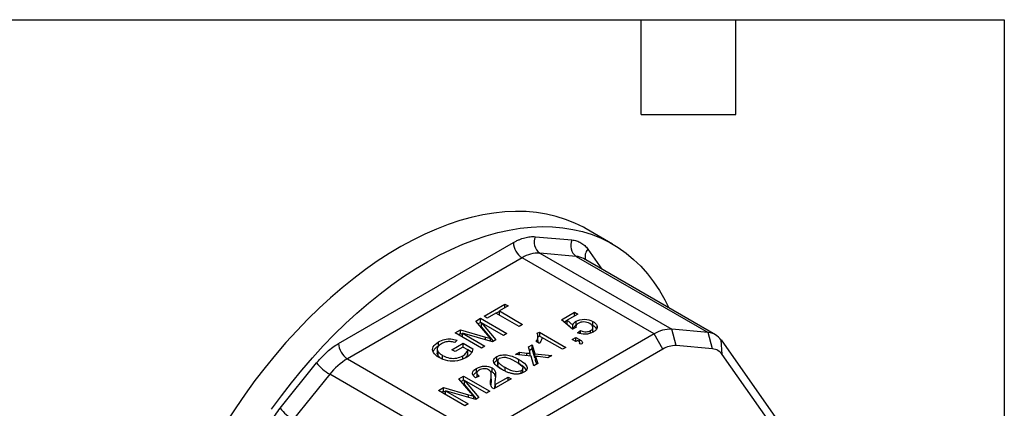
# Model space of a CAD drawing. Header units: millimetres. Extents: x 3 to 137, y 3 to 105.
# Tile 5 of 5: x 97 to 137, y 89 to 105. Entities that reach past the tile are written whole.
import ezdxf

# ---------------------------------------------------------------- set-up
doc = ezdxf.new("R2010")
doc.units = ezdxf.units.MM
doc.header["$LTSCALE"] = 0.5
doc.layers.add('TEXT', color=140, linetype='Continuous', lineweight=25)

msp = doc.modelspace()

# ---------------------------------------------------------------- linework, layer by layer
for p, q in [((120.774, 95.754), (119.714, 96.366)), ((109.761, 91.758), (116.789, 95.815)), ((117.673, 96.052), (119.138, 95.921)), ((119.785, 95.547), (120.351, 94.741)), ((117.143, 95.203), (110.115, 91.145)), ((122.446, 92.141), (117.143, 95.203)), ((117.85, 95.392), (123.153, 92.331)), ((119.315, 95.261), (117.85, 95.392)), ((119.315, 95.261), (124.618, 92.2)), ((124.911, 92.109), (119.608, 95.171)), ((115.611, 92.853), (116.452, 93.339)), ((116.226, 93.045), (116.102, 92.973)), ((116.577, 93.266), (116.226, 93.064)), ((116.226, 93.064), (117.162, 92.524)), ((116.226, 92.901), (116.226, 93.064)), ((116.452, 93.339), (116.577, 93.266)), ((116.452, 93.194), (116.452, 93.339)), ((115.276, 92.66), (115.465, 92.769)), ((115.76, 92.087), (115.276, 92.66)), ((115.465, 92.769), (116.525, 92.157)), ((115.465, 92.606), (115.465, 92.769)), ((115.736, 92.781), (115.611, 92.853)), ((116.086, 92.983), (115.736, 92.781)), ((117.021, 92.443), (116.086, 92.983)), ((118.723, 92.707), (119.25, 93.011)), ((119.166, 92.333), (118.723, 92.707)), ((118.952, 92.676), (118.838, 92.61)), ((119.375, 92.939), (118.952, 92.695)), ((118.952, 92.695), (119.179, 92.498)), ((118.952, 92.532), (118.952, 92.695)), ((119.25, 93.011), (119.375, 92.939)), ((119.25, 92.868), (119.25, 93.011)), ((119.314, 92.489), (119.314, 92.652)), ((119.987, 92.481), (119.987, 92.644)), ((114.452, 92.184), (114.663, 92.306)), ((114.663, 92.306), (115.665, 92.018)), ((114.663, 92.143), (114.663, 92.306)), ((115.465, 92.606), (115.369, 92.55)), ((115.503, 92.584), (115.465, 92.606)), ((115.503, 92.591), (116.081, 91.9)), ((116.39, 92.079), (115.503, 92.591)), ((115.503, 92.428), (115.503, 92.591)), ((115.989, 91.847), (115.503, 92.428)), ((117.162, 92.524), (117.021, 92.443)), ((119.176, 92.338), (118.952, 92.532)), ((119.304, 92.394), (119.166, 92.333)), ((119.179, 92.339), (119.179, 92.498)), ((119.296, 92.434), (119.296, 92.391)), ((119.366, 92.19), (119.491, 92.276)), ((119.491, 92.149), (119.491, 92.276)), ((119.896, 92.172), (119.896, 92.278)), ((119.987, 92.481), (119.937, 92.501)), ((119.982, 92.239), (119.976, 92.205)), ((119.985, 92.239), (119.985, 92.402)), ((120.153, 92.385), (120.153, 92.451)), ((123.33, 91.671), (123.153, 92.331)), ((124.618, 92.2), (123.153, 92.331)), ((114.529, 91.886), (114.438, 91.794)), ((115.513, 91.572), (114.452, 92.184)), ((114.663, 92.143), (114.593, 92.103)), ((114.744, 92.119), (114.663, 92.143)), ((114.744, 92.171), (115.648, 91.65)), ((115.955, 91.827), (114.744, 92.171)), ((114.744, 92.015), (114.744, 92.171)), ((122.446, 92.141), (115.418, 88.084)), ((115.665, 91.909), (115.665, 92.018)), ((115.873, 91.85), (115.873, 91.956)), ((116.081, 91.9), (115.955, 91.827)), ((116.525, 92.157), (116.39, 92.079)), ((117.836, 91.762), (117.71, 91.835)), ((117.75, 92.166), (117.834, 92.214)), ((117.834, 92.051), (117.778, 92.018)), ((117.778, 91.881), (117.778, 92.045)), ((117.834, 92.214), (118.899, 91.6)), ((117.834, 92.214), (117.834, 92.051)), ((117.937, 91.992), (117.834, 92.051)), ((118.769, 91.524), (117.939, 92.003)), ((119.155, 91.918), (119.303, 92.004)), ((119.303, 91.833), (119.155, 91.918)), ((119.303, 91.84), (119.296, 91.837)), ((119.303, 92.004), (119.451, 91.918)), ((119.303, 91.84), (119.303, 92.004)), ((119.377, 91.875), (119.303, 91.833)), ((119.309, 91.837), (119.303, 91.84)), ((119.451, 91.812), (119.451, 91.918)), ((122.8, 91.529), (122.446, 92.141)), ((124.795, 91.54), (124.618, 92.2)), ((125.183, 91.316), (125.136, 91.901)), ((125.136, 91.901), (128.65, 86.901)), ((113.728, 91.532), (113.728, 91.368)), ((113.781, 91.655), (113.781, 91.818)), ((114.32, 91.508), (114.769, 91.767)), ((114.445, 91.436), (114.32, 91.508)), ((114.757, 91.615), (114.445, 91.436)), ((114.953, 91.502), (114.757, 91.615)), ((114.769, 91.767), (115.162, 91.54)), ((114.769, 91.608), (114.769, 91.767)), ((114.953, 91.339), (114.953, 91.502)), ((115.11, 91.406), (114.953, 91.497)), ((115.648, 91.65), (115.513, 91.572)), ((122.8, 91.529), (115.771, 87.471)), ((117.392, 91.617), (117.549, 91.708)), ((117.445, 91.437), (117.392, 91.617)), ((117.549, 91.544), (117.433, 91.478)), ((117.549, 91.708), (117.657, 91.345)), ((117.549, 91.544), (117.549, 91.708)), ((117.657, 91.181), (117.549, 91.544)), ((118.899, 91.6), (118.769, 91.524)), ((119.541, 91.727), (119.449, 91.739)), ((119.481, 91.735), (119.451, 91.755)), ((119.463, 91.737), (119.463, 91.777)), ((124.795, 91.54), (123.33, 91.671)), ((110.115, 91.145), (115.418, 88.084)), ((113.766, 91.264), (113.766, 91.427)), ((113.939, 91.117), (113.939, 91.281)), ((114.753, 91.127), (114.753, 91.26)), ((116.125, 91.064), (116.125, 91.228)), ((116.148, 91.074), (116.125, 91.064)), ((116.159, 91.07), (116.159, 90.906)), ((116.869, 91.315), (117.03, 91.409)), ((117.5, 91.251), (116.869, 91.315)), ((117.012, 90.951), (117.012, 91.114)), ((117.03, 91.409), (117.33, 91.374)), ((117.03, 91.299), (117.03, 91.409)), ((117.33, 91.269), (117.33, 91.374)), ((117.469, 91.254), (117.469, 91.356)), ((117.617, 90.859), (117.5, 91.251)), ((117.657, 91.345), (118.336, 91.275)), ((117.657, 91.181), (117.657, 91.345)), ((117.685, 91.179), (117.657, 91.181)), ((117.685, 91.24), (117.774, 90.95)), ((117.78, 91.228), (117.685, 91.24)), ((117.685, 91.077), (117.685, 91.24)), ((117.731, 90.926), (117.685, 91.077)), ((118.176, 91.182), (117.78, 91.228)), ((118.336, 91.275), (118.176, 91.182)), ((128.697, 86.316), (125.183, 91.316)), ((107.412, 89.152), (108.877, 90.974)), ((115.307, 90.592), (115.307, 90.755)), ((115.932, 90.613), (115.853, 90.645)), ((115.932, 90.613), (115.932, 90.776)), ((116.164, 90.875), (116.16, 90.906)), ((116.164, 90.875), (116.164, 91.038)), ((116.455, 90.652), (116.455, 90.793)), ((117.101, 90.557), (117.101, 90.664)), ((117.17, 90.605), (117.17, 90.768)), ((117.774, 90.95), (117.617, 90.859)), ((109.407, 90.518), (107.942, 88.696)), ((114.711, 87.457), (109.407, 90.518)), ((114.598, 90.341), (114.786, 90.45)), ((115.081, 89.768), (114.598, 90.341)), ((114.786, 90.287), (114.691, 90.231)), ((114.786, 90.45), (115.847, 89.838)), ((114.786, 90.287), (114.786, 90.45)), ((114.824, 90.265), (114.786, 90.287)), ((114.824, 90.272), (115.402, 89.581)), ((115.712, 89.76), (114.824, 90.272)), ((114.824, 90.109), (114.824, 90.272)), ((115.417, 90.449), (115.269, 90.38)), ((115.318, 90.573), (115.318, 90.409)), ((115.883, 90.148), (115.883, 90.311)), ((115.9, 90.318), (115.9, 90.482)), ((116.704, 90.332), (116.003, 89.928)), ((116.059, 90.105), (116.579, 90.405)), ((116.579, 90.405), (116.704, 90.332)), ((116.579, 90.26), (116.579, 90.405)), ((117.165, 90.605), (117.163, 90.581)), ((113.773, 89.865), (113.984, 89.987)), ((114.834, 89.253), (113.773, 89.865)), ((113.984, 89.987), (114.987, 89.699)), ((113.984, 89.824), (113.984, 89.987)), ((114.066, 89.852), (114.969, 89.331)), ((115.276, 89.508), (114.066, 89.852)), ((114.066, 89.696), (114.066, 89.852)), ((115.31, 89.528), (114.824, 90.109)), ((115.883, 90.148), (115.877, 90.097)), ((116.043, 90.192), (116.043, 90.029)), ((116.059, 90.105), (116.059, 89.96)), ((113.984, 89.824), (113.915, 89.784)), ((114.066, 89.8), (113.984, 89.824)), ((114.987, 89.591), (114.987, 89.699)), ((115.195, 89.531), (115.195, 89.638)), ((115.402, 89.581), (115.276, 89.508)), ((115.847, 89.838), (115.712, 89.76)), ((114.969, 89.331), (114.834, 89.253))]:
    msp.add_line(p, q)
at = {"flags": 128}
for points in [[(119.714, 96.366), (119.604, 96.428), (119.254, 96.601), (118.89, 96.747), (118.512, 96.866), (118.121, 96.958), (117.719, 97.023), (117.305, 97.059), (116.881, 97.068), (116.448, 97.049), (116.006, 97.003), (115.556, 96.929), (115.099, 96.827), (114.637, 96.698), (114.17, 96.542), (113.698, 96.36), (113.224, 96.151), (112.748, 95.916), (112.27, 95.656), (111.793, 95.37), (111.316, 95.061), (110.841, 94.728), (110.369, 94.372), (109.901, 93.993), (109.437, 93.593), (108.979, 93.172), (108.528, 92.732), (108.084, 92.272), (107.648, 91.795), (107.222, 91.3), (106.806, 90.789), (106.401, 90.263), (106.007, 89.724), (105.626, 89.171), (105.259, 88.607)], [(107.068, 89.111), (107.461, 89.651), (107.867, 90.177), (108.283, 90.688), (108.709, 91.182), (109.145, 91.66), (109.589, 92.119), (110.04, 92.56), (110.498, 92.981), (110.962, 93.381), (111.43, 93.759), (111.902, 94.115), (112.377, 94.449), (112.853, 94.758), (113.331, 95.043), (113.808, 95.304), (114.285, 95.538), (114.759, 95.747), (115.23, 95.93), (115.698, 96.086), (116.16, 96.215), (116.616, 96.316), (117.066, 96.391), (117.508, 96.437), (117.942, 96.456), (118.366, 96.447), (118.78, 96.41), (119.182, 96.346), (119.573, 96.254), (119.95, 96.135), (120.315, 95.989), (120.665, 95.815), (121, 95.616), (121.319, 95.39), (121.622, 95.139), (121.908, 94.862), (122.177, 94.561), (122.427, 94.237), (122.66, 93.889), (122.872, 93.518), (123.035, 93.192)]]:
    msp.add_lwpolyline(points, dxfattribs=at)
for centre, radius, start, end in [((117.557, 95.85), 0.768, 182.6055, 237.3945), ((118.169, 95.831), 0.543, 156.0238, 233.9768), ((119.634, 95.7), 0.543, 156.0238, 233.9768), ((120.103, 95.257), 0.431, 137.5964, 198.4449), ((117.799, 94.166), 1.227, 87.6422, 122.3493), ((119.258, 94.556), 0.707, 60.3307, 85.3565), ((123.103, 91.104), 1.227, 87.6422, 122.3493), ((124.564, 91.509), 0.693, 34.4414, 85.5479), ((110.529, 91.793), 0.768, 182.6055, 237.3945), ((123.292, 90.751), 0.92, 87.6422, 122.3493), ((124.755, 91.022), 0.52, 34.4414, 85.5479), ((111.459, 88.916), 2.603, 121.1059, 142.0213), ((110.364, 92.168), 1.907, 218.7706, 239.8956), ((108.899, 90.346), 1.907, 218.7706, 239.8956)]:
    msp.add_arc(centre, radius, start, end)
for points, knots in [([(116.789, 95.815), (116.828, 95.836), (116.905, 95.879), (117.02, 95.932), (117.134, 95.976), (117.284, 96.022), (117.468, 96.059), (117.605, 96.054), (117.673, 96.052)], [0, 0, 0, 0, 0.125224, 0.249962, 0.374752, 0.500132, 0.749962, 1, 1, 1, 1]), ([(119.138, 95.921), (119.171, 95.917), (119.237, 95.909), (119.331, 95.885), (119.421, 95.852), (119.533, 95.795), (119.662, 95.703), (119.744, 95.599), (119.785, 95.547)], [0, 0, 0, 0, 0.125224, 0.249962, 0.374752, 0.500132, 0.749962, 1, 1, 1, 1]), ([(119.179, 92.498), (119.185, 92.513), (119.196, 92.542), (119.226, 92.583), (119.264, 92.62), (119.297, 92.641), (119.314, 92.652)], [0, 0, 0, 0, 0.262845, 0.513251, 0.756912, 1, 1, 1, 1]), ([(119.314, 92.652), (119.406, 92.705), (119.516, 92.732), (119.772, 92.731), (119.886, 92.702), (119.987, 92.644)], [0, 0, 0, 0, 1, 1, 2, 2, 2, 2]), ([(119.861, 92.557), (119.786, 92.6), (119.707, 92.622), (119.538, 92.624), (119.461, 92.605), (119.394, 92.566)], [0, 0, 0, 0, 1, 1, 2, 2, 2, 2]), ([(119.987, 92.644), (120.005, 92.633), (120.041, 92.611), (120.084, 92.574), (120.118, 92.535), (120.142, 92.494), (120.149, 92.466), (120.153, 92.451)], [0, 0, 0, 0, 0.209922, 0.411208, 0.607416, 0.802377, 1, 1, 1, 1]), ([(119.314, 92.489), (119.3, 92.48), (119.273, 92.464), (119.24, 92.435), (119.213, 92.404), (119.192, 92.37), (119.184, 92.347), (119.179, 92.335)], [0, 0, 0, 0, 0.194633, 0.38883, 0.585788, 0.788573, 1, 1, 1, 1]), ([(119.394, 92.566), (119.351, 92.541), (119.323, 92.514), (119.294, 92.453), (119.292, 92.423), (119.304, 92.394)], [0, 0, 0, 0, 1, 1, 2, 2, 2, 2]), ([(119.491, 92.276), (119.568, 92.243), (119.642, 92.228), (119.782, 92.231), (119.843, 92.247), (119.896, 92.278)], [0, 0, 0, 0, 1, 1, 2, 2, 2, 2]), ([(119.896, 92.278), (119.959, 92.314), (119.989, 92.359), (119.98, 92.463), (119.939, 92.512), (119.861, 92.557)], [0, 0, 0, 0, 1, 1, 2, 2, 2, 2]), ([(120.131, 92.331), (120.123, 92.352), (120.1, 92.409), (120.031, 92.453), (119.987, 92.481)], [0, 0, 0, 0, 0.357222, 1, 1, 1, 1]), ([(120.153, 92.451), (120.155, 92.437), (120.158, 92.408), (120.15, 92.366), (120.13, 92.325), (120.099, 92.287), (120.057, 92.25), (120.021, 92.228), (120.003, 92.217)], [0, 0, 0, 0, 0.1678, 0.32973, 0.489841, 0.652321, 0.82118, 1, 1, 1, 1]), ([(113.781, 91.818), (113.857, 91.862), (113.939, 91.895), (114.113, 91.938), (114.196, 91.946), (114.355, 91.935), (114.439, 91.917), (114.529, 91.886)], [0, 0, 0, 0, 1, 1, 2, 2, 3, 3, 3, 3]), ([(114.438, 91.794), (114.368, 91.815), (114.306, 91.828), (114.197, 91.837), (114.138, 91.832), (114.013, 91.803), (113.955, 91.78), (113.902, 91.749)], [0, 0, 0, 0, 1, 1, 2, 2, 3, 3, 3, 3]), ([(115.873, 91.956), (115.857, 91.975), (115.818, 92.018), (115.781, 92.062), (115.76, 92.087)], [0, 0, 0, 0, 0.417861, 1, 1, 1, 1]), ([(117.71, 91.835), (117.748, 91.897), (117.771, 91.957), (117.782, 92.077), (117.773, 92.126), (117.75, 92.166)], [0, 0, 0, 0, 1, 1, 2, 2, 2, 2]), ([(117.775, 91.881), (117.777, 91.857), (117.779, 91.83), (117.767, 91.805), (117.766, 91.803)], [0, 0, 0, 0, 0.91866, 1, 1, 1, 1]), ([(117.939, 92.003), (117.938, 91.968), (117.926, 91.927), (117.884, 91.834), (117.861, 91.794), (117.836, 91.762)], [0, 0, 0, 0, 1, 1, 2, 2, 2, 2]), ([(120.003, 92.217), (119.907, 92.161), (119.801, 92.131), (119.571, 92.122), (119.464, 92.144), (119.366, 92.19)], [0, 0, 0, 0, 1, 1, 2, 2, 2, 2]), ([(119.449, 91.739), (119.464, 91.761), (119.467, 91.783), (119.446, 91.825), (119.419, 91.849), (119.377, 91.875)], [0, 0, 0, 0, 1, 1, 2, 2, 2, 2]), ([(119.451, 91.918), (119.505, 91.887), (119.54, 91.856), (119.569, 91.795), (119.564, 91.762), (119.541, 91.727)], [0, 0, 0, 0, 1, 1, 2, 2, 2, 2]), ([(108.877, 90.974), (108.911, 91.015), (108.978, 91.097), (109.084, 91.213), (109.192, 91.322), (109.34, 91.459), (109.53, 91.614), (109.684, 91.71), (109.761, 91.758)], [0, 0, 0, 0, 0.125224, 0.249962, 0.374752, 0.500132, 0.749962, 1, 1, 1, 1]), ([(113.803, 91.192), (113.7, 91.252), (113.625, 91.32), (113.532, 91.473), (113.528, 91.547), (113.604, 91.691), (113.675, 91.757), (113.781, 91.818)], [0, 0, 0, 0, 1, 1, 2, 2, 3, 3, 3, 3]), ([(113.781, 91.655), (113.745, 91.632), (113.675, 91.587), (113.595, 91.514), (113.575, 91.461), (113.566, 91.438)], [0, 0, 0, 0, 0.360653, 0.720555, 1, 1, 1, 1]), ([(113.902, 91.749), (113.838, 91.712), (113.792, 91.675), (113.737, 91.598), (113.725, 91.561), (113.732, 91.491), (113.745, 91.458), (113.766, 91.427)], [0, 0, 0, 0, 1, 1, 2, 2, 3, 3, 3, 3]), ([(114.753, 91.26), (114.814, 91.295), (114.862, 91.336), (114.931, 91.43), (114.95, 91.469), (114.953, 91.502)], [0, 0, 0, 0, 1, 1, 2, 2, 2, 2]), ([(115.162, 91.54), (115.148, 91.469), (115.118, 91.404), (115.027, 91.287), (114.965, 91.236), (114.888, 91.191)], [0, 0, 0, 0, 1, 1, 2, 2, 2, 2]), ([(113.766, 91.264), (113.744, 91.297), (113.72, 91.332), (113.729, 91.367), (113.73, 91.368)], [0, 0, 0, 0, 0.963148, 1, 1, 1, 1]), ([(113.766, 91.427), (113.777, 91.414), (113.798, 91.387), (113.838, 91.35), (113.885, 91.314), (113.921, 91.292), (113.939, 91.281)], [0, 0, 0, 0, 0.244096, 0.490511, 0.741705, 1, 1, 1, 1]), ([(113.896, 91.148), (113.876, 91.16), (113.822, 91.195), (113.788, 91.237), (113.766, 91.264)], [0, 0, 0, 0, 0.370187, 1, 1, 1, 1]), ([(114.888, 91.191), (114.784, 91.131), (114.667, 91.089), (114.408, 91.043), (114.279, 91.043), (114.023, 91.09), (113.908, 91.132), (113.803, 91.192)], [0, 0, 0, 0, 1, 1, 2, 2, 3, 3, 3, 3]), ([(113.939, 91.281), (114.034, 91.226), (114.129, 91.19), (114.322, 91.154), (114.417, 91.154), (114.603, 91.19), (114.684, 91.219), (114.753, 91.26)], [0, 0, 0, 0, 1, 1, 2, 2, 3, 3, 3, 3]), ([(114.953, 91.339), (114.943, 91.309), (114.924, 91.256), (114.889, 91.2), (114.859, 91.177), (114.855, 91.175)], [0, 0, 0, 0, 0.511165, 0.940205, 1, 1, 1, 1]), ([(116.321, 90.715), (116.195, 90.788), (116.107, 90.853), (116.006, 90.972), (115.985, 91.028), (116.004, 91.134), (116.047, 91.183), (116.125, 91.228)], [0, 0, 0, 0, 1, 1, 2, 2, 3, 3, 3, 3]), ([(116.125, 91.064), (116.081, 91.039), (116.035, 91.012), (116.021, 90.977), (116.021, 90.975)], [0, 0, 0, 0, 0.94792, 1, 1, 1, 1]), ([(116.125, 91.228), (116.182, 91.26), (116.243, 91.282), (116.375, 91.306), (116.443, 91.307), (116.585, 91.289), (116.66, 91.272), (116.815, 91.218), (116.907, 91.175), (117.012, 91.114)], [0, 0, 0, 0, 1, 1, 2, 2, 3, 3, 4, 4, 4, 4]), ([(116.231, 91.165), (116.22, 91.158), (116.199, 91.144), (116.176, 91.12), (116.162, 91.094), (116.157, 91.066), (116.162, 91.048), (116.164, 91.038)], [0, 0, 0, 0, 0.20484, 0.3993, 0.591288, 0.789009, 1, 1, 1, 1]), ([(116.231, 91.165), (116.291, 91.199), (116.371, 91.212), (116.567, 91.193), (116.703, 91.138), (116.878, 91.037)], [-2, -2, -2, -2, -1, -1, 0, 0, 0, 0]), ([(117.012, 91.114), (117.136, 91.042), (117.224, 90.977), (117.326, 90.859), (117.347, 90.803), (117.328, 90.696), (117.285, 90.647), (117.208, 90.603)], [0, 0, 0, 0, 1, 1, 2, 2, 3, 3, 3, 3]), ([(117.33, 91.374), (117.356, 91.371), (117.403, 91.365), (117.449, 91.359), (117.469, 91.356)], [0, 0, 0, 0, 0.553879, 1, 1, 1, 1]), ([(115.269, 90.38), (115.178, 90.442), (115.137, 90.506), (115.152, 90.636), (115.206, 90.697), (115.307, 90.755)], [0, 0, 0, 0, 1, 1, 2, 2, 2, 2]), ([(115.307, 90.755), (115.409, 90.814), (115.518, 90.844), (115.749, 90.848), (115.848, 90.825), (115.932, 90.776)], [0, 0, 0, 0, 1, 1, 2, 2, 2, 2]), ([(115.411, 90.691), (115.349, 90.655), (115.318, 90.616), (115.318, 90.529), (115.351, 90.488), (115.417, 90.449)], [0, 0, 0, 0, 1, 1, 2, 2, 2, 2]), ([(115.794, 90.701), (115.743, 90.731), (115.681, 90.745), (115.536, 90.743), (115.47, 90.726), (115.411, 90.691)], [0, 0, 0, 0, 1, 1, 2, 2, 2, 2]), ([(115.883, 90.311), (115.902, 90.432), (115.905, 90.52), (115.876, 90.63), (115.844, 90.672), (115.794, 90.701)], [0, 0, 0, 0, 1, 1, 2, 2, 2, 2]), ([(115.932, 90.776), (115.974, 90.752), (116.008, 90.723), (116.055, 90.655), (116.069, 90.614), (116.079, 90.515), (116.074, 90.44), (116.06, 90.341)], [0, 0, 0, 0, 1, 1, 2, 2, 3, 3, 3, 3]), ([(116.164, 91.038), (116.168, 91.029), (116.176, 91.008), (116.2, 90.978), (116.233, 90.945), (116.275, 90.91), (116.326, 90.873), (116.386, 90.833), (116.431, 90.806), (116.455, 90.793)], [0, 0, 0, 0, 0.097066, 0.207287, 0.332369, 0.473477, 0.631426, 0.806793, 1, 1, 1, 1]), ([(116.343, 90.705), (116.311, 90.725), (116.253, 90.761), (116.192, 90.819), (116.173, 90.858), (116.164, 90.875)], [0, 0, 0, 0, 0.400711, 0.733457, 1, 1, 1, 1]), ([(116.857, 90.527), (116.837, 90.528), (116.795, 90.532), (116.733, 90.544), (116.668, 90.561), (116.602, 90.582), (116.534, 90.608), (116.464, 90.639), (116.392, 90.675), (116.345, 90.701), (116.321, 90.715)], [0, 0, 0, 0, 0.096381, 0.198815, 0.308644, 0.426954, 0.554618, 0.69233, 0.840643, 1, 1, 1, 1]), ([(117.101, 90.664), (117.041, 90.63), (116.962, 90.617), (116.766, 90.637), (116.63, 90.692), (116.455, 90.793)], [-2, -2, -2, -2, -1, -1, 0, 0, 0, 0]), ([(116.878, 91.037), (117.052, 90.936), (117.147, 90.858), (117.181, 90.744), (117.16, 90.698), (117.101, 90.664)], [-2, -2, -2, -2, -1, -1, 0, 0, 0, 0]), ([(117.309, 90.697), (117.291, 90.726), (117.253, 90.79), (117.141, 90.873), (117.055, 90.925), (117.012, 90.951)], [0, 0, 0, 0, 0.300254, 0.649635, 1, 1, 1, 1]), ([(115.307, 90.592), (115.259, 90.563), (115.199, 90.528), (115.178, 90.481), (115.174, 90.473)], [0, 0, 0, 0, 0.817231, 1, 1, 1, 1]), ([(115.928, 89.989), (115.898, 90.027), (115.879, 90.071), (115.866, 90.169), (115.869, 90.233), (115.883, 90.311)], [0, 0, 0, 0, 1, 1, 2, 2, 2, 2]), ([(115.896, 90.318), (115.897, 90.305), (115.901, 90.248), (115.891, 90.191), (115.883, 90.148)], [0, 0, 0, 0, 0.2381467, 1, 1, 1, 1]), ([(116.069, 90.423), (116.062, 90.453), (116.05, 90.513), (115.991, 90.576), (115.944, 90.605), (115.932, 90.613)], [0, 0, 0, 0, 0.433429, 0.854378, 1, 1, 1, 1]), ([(116.06, 90.341), (116.047, 90.258), (116.042, 90.204), (116.044, 90.151), (116.05, 90.127), (116.059, 90.105)], [0, 0, 0, 0, 1, 1, 2, 2, 2, 2]), ([(117.208, 90.603), (117.191, 90.593), (117.157, 90.576), (117.102, 90.554), (117.044, 90.538), (116.984, 90.529), (116.921, 90.524), (116.879, 90.526), (116.857, 90.527)], [0, 0, 0, 0, 0.180453, 0.350399, 0.513312, 0.673123, 0.833993, 1, 1, 1, 1]), ([(116.003, 89.928), (115.988, 89.937), (115.957, 89.955), (115.938, 89.978), (115.928, 89.989)], [0, 0, 0, 0, 0.500211, 1, 1, 1, 1]), ([(116.055, 89.958), (116.05, 89.971), (116.042, 89.994), (116.044, 90.018), (116.044, 90.029)], [0, 0, 0, 0, 0.562466, 1, 1, 1, 1]), ([(115.195, 89.638), (115.178, 89.656), (115.14, 89.699), (115.103, 89.743), (115.081, 89.768)], [0, 0, 0, 0, 0.417861, 1, 1, 1, 1]), ([(106.765, 88.031), (106.785, 88.081), (106.825, 88.18), (106.893, 88.327), (106.966, 88.473), (107.071, 88.664), (107.216, 88.896), (107.347, 89.066), (107.412, 89.152)], [0, 0, 0, 0, 0.1252242, 0.2499622, 0.3747523, 0.5001321, 0.7499622, 1, 1, 1, 1])]:
    msp.add_open_spline(points, degree=3, knots=knots)
for points in [[(115.665, 92.018), (115.759, 91.99), (115.828, 91.97), (115.873, 91.956)], [(117.469, 91.356), (117.461, 91.386), (117.453, 91.413), (117.445, 91.437)], [(114.987, 89.699), (115.08, 89.672), (115.149, 89.651), (115.195, 89.638)]]:
    msp.add_open_spline(points, degree=3)
at = {"layer": 'TEXT'}
for p, q in [((3.175, 104.775), (136.525, 104.775)), ((121.92, 100.965), (121.92, 104.775)), ((125.73, 100.965), (125.73, 104.775)), ((136.525, 104.775), (136.525, 3.175)), ((121.92, 100.965), (125.73, 100.965))]:
    msp.add_line(p, q, dxfattribs=at)

doc.saveas('drawing.dxf')
